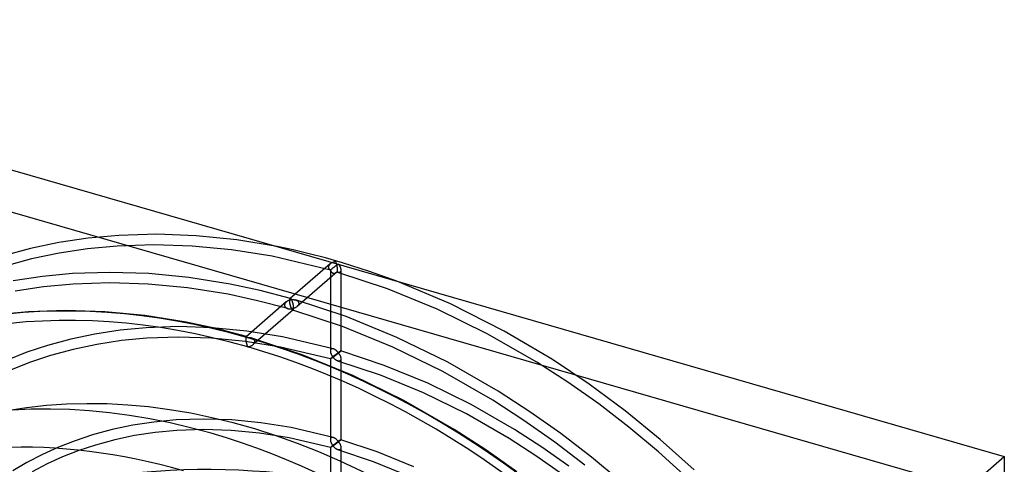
# Model space of a CAD drawing. Header units: millimetres. Extents: x -151 to 144, y -192 to 186.
# Tile 16 of 16: x -43 to 144, y 101 to 186. Entities that reach past the tile are written whole.
import ezdxf

# ---------------------------------------------------------------- set-up
doc = ezdxf.new("R2010")
doc.units = ezdxf.units.MM
doc.layers.add('HIDDEN', color=7, linetype='Continuous')
doc.layers.add('THICK', color=7, linetype='Continuous')

msp = doc.modelspace()

# ---------------------------------------------------------------- linework, layer by layer
at = {"layer": 'HIDDEN'}
for p, q in [((-24.56, 144.7), (-30.38, 144.17)), ((-17.29, 144.91), (-24.56, 144.7)), ((-9.82, 144.64), (-17.29, 144.91)), ((-2.09, 143.85), (-9.82, 144.64)), ((-35.97, 143.33), (-41.36, 142.22)), ((-30.38, 144.17), (-35.97, 143.33)), ((-24.87, 142.67), (-30.51, 142.14)), ((-17.87, 142.91), (-24.87, 142.67)), ((-10.61, 142.68), (-17.87, 142.91)), ((-3.1, 141.96), (-10.61, 142.68)), ((5.63, 142.57), (-2.09, 143.85)), ((-41.36, 142.22), (-46.56, 140.82)), ((-35.94, 141.31), (-41.17, 140.21)), ((-30.51, 142.14), (-35.94, 141.31)), ((4.64, 140.72), (-3.1, 141.96)), ((-41.17, 140.21), (-46.2, 138.84)), ((15.76, 138.08), (4.64, 140.72)), ((15.73, 139.26), (8.1, 132.66)), ((15.46, 138.92), (15.43, 138.85)), ((15.49, 138.98), (15.46, 138.92)), ((15.53, 139.05), (15.49, 138.98)), ((15.58, 139.1), (15.53, 139.05)), ((15.63, 139.16), (15.58, 139.1)), ((15.68, 139.22), (15.63, 139.16)), ((15.74, 139.27), (15.68, 139.22)), ((15.8, 139.32), (15.74, 139.27)), ((15.87, 139.37), (15.8, 139.32)), ((15.94, 139.41), (15.87, 139.37)), ((16.01, 139.46), (15.94, 139.41)), ((16.08, 139.49), (16.01, 139.46)), ((16.16, 139.53), (16.08, 139.49)), ((16.7, 138.85), (16.75, 138.89)), ((16.75, 138.89), (16.81, 138.93)), ((16.81, 138.93), (16.86, 138.98)), ((16.86, 138.98), (16.92, 139.02)), ((16.92, 139.02), (16.97, 139.05)), ((16.94, 139.25), (16.93, 139.31)), ((16.96, 139.19), (16.94, 139.25)), ((16.98, 139.13), (16.96, 139.19)), ((16.97, 139.05), (17.02, 139.09)), ((17, 139.07), (16.98, 139.13)), ((17.01, 139), (17, 139.07)), ((17.03, 138.93), (17.01, 139)), ((17.02, 139.09), (17.07, 139.13)), ((17.04, 138.87), (17.03, 138.93)), ((17.06, 138.8), (17.04, 138.87)), ((17.07, 139.13), (17.12, 139.17)), ((17.12, 139.17), (17.17, 139.2)), ((17.17, 139.2), (17.22, 139.23)), ((17.22, 139.23), (17.26, 139.27)), ((17.26, 139.27), (17.31, 139.21)), ((17.31, 139.21), (17.35, 139.15)), ((17.35, 139.15), (17.39, 139.08)), ((17.39, 139.08), (17.44, 139.02)), ((17.44, 139.02), (17.47, 138.95)), ((17.47, 138.95), (17.51, 138.89)), ((17.51, 138.89), (17.55, 138.82)), ((-33.38, 137.41), (-39.13, 136.86)), ((-26.26, 137.65), (-33.38, 137.41)), ((-18.86, 137.42), (-26.26, 137.65)), ((-11.23, 136.69), (-18.86, 137.42)), ((17.04, 137.75), (9.41, 131.15)), ((15.41, 138.79), (15.4, 138.72)), ((15.4, 138.72), (15.4, 138.65)), ((15.4, 138.65), (15.4, 138.61)), ((15.4, 138.61), (15.4, 138.57)), ((15.4, 138.57), (15.41, 138.53)), ((15.43, 138.85), (15.41, 138.79)), ((15.41, 138.53), (15.42, 138.49)), ((15.42, 138.49), (15.43, 138.46)), ((15.43, 138.46), (15.45, 138.42)), ((15.45, 138.42), (15.47, 138.38)), ((15.47, 138.38), (15.49, 138.35)), ((15.49, 138.35), (15.51, 138.32)), ((15.51, 138.32), (15.54, 138.29)), ((15.54, 138.29), (15.56, 138.26)), ((15.56, 138.26), (15.59, 138.23)), ((15.59, 138.23), (15.62, 138.2)), ((15.62, 138.2), (15.66, 138.18)), ((15.66, 138.18), (15.69, 138.15)), ((15.69, 138.15), (15.72, 138.13)), ((15.72, 138.13), (15.76, 138.11)), ((15.76, 138.11), (15.8, 138.09)), ((15.76, 138.08), (15.76, 138.09)), ((15.76, 138.09), (15.77, 138.09)), ((15.77, 138.08), (15.76, 138.08)), ((15.76, 138.08), (15.76, 138.08)), ((15.76, 138.08), (15.76, 138.08)), ((15.76, 138.08), (15.76, 138.08)), ((15.76, 138.08), (15.76, 138.08)), ((15.76, 138.08), (15.76, 138.08)), ((15.76, 138.08), (15.76, 138.08)), ((15.76, 138.08), (15.76, 122.67)), ((15.77, 138.1), (15.78, 138.11)), ((15.77, 138.09), (15.77, 138.1)), ((15.78, 138.08), (15.77, 138.08)), ((15.77, 138.08), (15.77, 138.08)), ((15.78, 138.11), (15.79, 138.12)), ((15.79, 138.09), (15.78, 138.08)), ((15.78, 138.08), (15.78, 138.08)), ((15.79, 138.12), (15.8, 138.13)), ((15.8, 138.09), (15.79, 138.09)), ((15.8, 138.13), (15.82, 138.14)), ((15.82, 138.14), (15.83, 138.16)), ((15.83, 138.16), (15.85, 138.18)), ((15.85, 138.18), (15.87, 138.19)), ((15.87, 138.19), (15.9, 138.22)), ((15.9, 138.22), (15.94, 138.25)), ((15.94, 138.25), (15.98, 138.28)), ((15.98, 138.28), (16.02, 138.32)), ((16.02, 138.32), (16.07, 138.36)), ((16.07, 138.36), (16.13, 138.41)), ((16.13, 138.41), (16.18, 138.45)), ((16.18, 138.45), (16.24, 138.49)), ((16.24, 138.49), (16.29, 138.54)), ((16.29, 138.54), (16.35, 138.58)), ((16.35, 138.58), (16.41, 138.63)), ((16.41, 138.63), (16.47, 138.67)), ((16.47, 138.67), (16.52, 138.72)), ((16.52, 138.72), (16.58, 138.76)), ((16.58, 138.76), (16.64, 138.81)), ((16.64, 138.81), (16.7, 138.85)), ((17.05, 137.72), (17.02, 137.74)), ((17.02, 137.74), (17.02, 137.74)), ((17.02, 137.74), (17.03, 137.74)), ((17.03, 137.74), (17.03, 137.75)), ((17.03, 137.75), (17.04, 137.75)), ((17.03, 137.74), (17.03, 137.74)), ((17.04, 137.75), (17.05, 137.76)), ((17.04, 137.75), (17.04, 137.75)), ((17.05, 137.76), (17.06, 137.77)), ((17.08, 137.71), (17.05, 137.72)), ((17.07, 138.72), (17.06, 138.8)), ((17.06, 137.77), (17.07, 137.78)), ((17.08, 138.65), (17.07, 138.72)), ((17.07, 137.8), (17.08, 137.82)), ((17.07, 137.78), (17.07, 137.8)), ((17.1, 138.58), (17.08, 138.65)), ((17.08, 137.82), (17.09, 137.84)), ((17.11, 137.7), (17.08, 137.71)), ((17.09, 137.84), (17.1, 137.86)), ((17.11, 138.5), (17.1, 138.58)), ((17.1, 137.88), (17.11, 137.91)), ((17.1, 137.86), (17.1, 137.88)), ((17.11, 138.43), (17.11, 138.5)), ((17.12, 138.36), (17.11, 138.43)), ((17.11, 137.94), (17.12, 137.97)), ((17.11, 137.91), (17.11, 137.94)), ((17.14, 137.68), (17.11, 137.7)), ((17.12, 138.29), (17.12, 138.36)), ((17.13, 138.22), (17.12, 138.29)), ((17.12, 138.04), (17.13, 138.07)), ((17.12, 138), (17.12, 138.04)), ((17.12, 137.97), (17.12, 138)), ((17.13, 138.15), (17.13, 138.22)), ((17.13, 138.11), (17.13, 138.15)), ((17.13, 138.07), (17.13, 138.11)), ((17.17, 137.67), (17.14, 137.68)), ((17.2, 137.66), (17.17, 137.67)), ((17.24, 137.65), (17.2, 137.66)), ((26.62, 134.53), (17.2, 137.66)), ((17.28, 137.65), (17.24, 137.65)), ((17.31, 137.64), (17.28, 137.65)), ((17.35, 137.64), (17.31, 137.64)), ((17.39, 137.63), (17.35, 137.64)), ((17.42, 137.64), (17.39, 137.63)), ((17.45, 137.64), (17.42, 137.64)), ((17.49, 137.65), (17.45, 137.64)), ((17.52, 137.65), (17.49, 137.65)), ((17.55, 137.67), (17.52, 137.65)), ((17.55, 138.82), (17.58, 138.76)), ((17.58, 137.68), (17.55, 137.67)), ((17.58, 138.76), (17.61, 138.69)), ((17.6, 137.7), (17.58, 137.68)), ((17.63, 137.72), (17.6, 137.7)), ((17.61, 138.69), (17.64, 138.62)), ((17.67, 137.76), (17.63, 137.72)), ((17.64, 138.62), (17.67, 138.55)), ((17.67, 138.55), (17.69, 138.49)), ((17.7, 137.81), (17.67, 137.76)), ((17.69, 138.49), (17.71, 138.42)), ((17.73, 137.87), (17.7, 137.81)), ((17.71, 138.42), (17.73, 138.35)), ((17.73, 138.35), (17.74, 138.28)), ((17.75, 137.94), (17.73, 137.87)), ((17.74, 138.28), (17.75, 138.22)), ((17.75, 138.22), (17.76, 138.15)), ((17.76, 138.01), (17.75, 137.94)), ((17.76, 138.15), (17.76, 138.09)), ((17.76, 138.09), (17.76, 138.01)), ((17.76, 138.08), (17.76, 122.67)), ((-39.13, 136.86), (-44.68, 136.02)), ((-33.25, 135.41), (-38.89, 134.88)), ((-26.25, 135.65), (-33.25, 135.41)), ((-18.99, 135.43), (-26.25, 135.65)), ((-11.48, 134.7), (-18.99, 135.43)), ((-3.37, 135.43), (-11.23, 136.69)), ((2.36, 134.2), (-3.37, 135.43)), ((38.62, 131.69), (28.45, 135.98)), ((-38.89, 134.88), (-44.32, 134.05)), ((-3.75, 133.47), (-11.48, 134.7)), ((1.9, 132.25), (-3.75, 133.47)), ((8.18, 132.68), (2.36, 134.2)), ((36.13, 130.63), (26.62, 134.53)), ((7.35, 132.01), (-0.28, 125.4)), ((7.63, 130.75), (1.9, 132.25)), ((7.03, 131.53), (7.02, 131.46)), ((7.02, 131.46), (7.02, 131.39)), ((7.02, 131.39), (7.02, 131.33)), ((7.05, 131.6), (7.03, 131.53)), ((7.08, 131.66), (7.05, 131.6)), ((7.11, 131.73), (7.08, 131.66)), ((7.15, 131.79), (7.11, 131.73)), ((7.2, 131.85), (7.15, 131.79)), ((7.24, 131.9), (7.2, 131.85)), ((7.3, 131.96), (7.24, 131.9)), ((7.35, 132.01), (7.3, 131.96)), ((7.41, 132.06), (7.35, 132.01)), ((7.47, 132.1), (7.41, 132.06)), ((7.54, 132.14), (7.47, 132.1)), ((7.6, 132.18), (7.54, 132.14)), ((7.67, 132.22), (7.6, 132.18)), ((7.74, 132.25), (7.67, 132.22)), ((7.8, 132.28), (7.74, 132.25)), ((7.87, 132.31), (7.8, 132.28)), ((7.95, 132.34), (7.87, 132.31)), ((8.02, 132.36), (7.95, 132.34)), ((8.02, 132.44), (8.03, 132.49)), ((8.02, 132.38), (8.02, 132.44)), ((8.09, 132.38), (8.02, 132.36)), ((8.02, 132.32), (8.02, 132.38)), ((8.02, 132.26), (8.02, 132.32)), ((8.02, 132.19), (8.02, 132.26)), ((8.02, 132.12), (8.02, 132.19)), ((8.02, 132.05), (8.02, 132.12)), ((8.03, 131.97), (8.02, 132.05)), ((8.03, 132.49), (8.04, 132.53)), ((8.04, 131.9), (8.03, 131.97)), ((8.04, 132.53), (8.05, 132.57)), ((8.05, 131.82), (8.04, 131.9)), ((8.05, 132.57), (8.06, 132.6)), ((8.06, 131.75), (8.05, 131.82)), ((8.06, 132.6), (8.08, 132.62)), ((8.08, 131.67), (8.06, 131.75)), ((8.08, 132.62), (8.09, 132.64)), ((8.09, 131.6), (8.08, 131.67)), ((8.09, 132.64), (8.1, 132.66)), ((8.16, 132.4), (8.09, 132.38)), ((8.1, 131.53), (8.09, 131.6)), ((8.1, 132.66), (8.12, 132.67)), ((8.12, 131.46), (8.1, 131.53)), ((8.12, 132.67), (8.13, 132.67)), ((8.14, 131.39), (8.12, 131.46)), ((8.13, 132.67), (8.14, 132.68)), ((8.14, 132.68), (8.15, 132.68)), ((8.15, 131.33), (8.14, 131.39)), ((8.15, 132.68), (8.17, 132.68)), ((8.23, 132.42), (8.16, 132.4)), ((8.17, 132.68), (8.18, 132.67)), ((8.18, 132.67), (8.2, 132.67)), ((8.2, 132.67), (8.22, 132.66)), ((8.22, 132.66), (8.24, 132.64)), ((8.31, 132.43), (8.23, 132.42)), ((8.24, 132.64), (8.26, 132.62)), ((8.26, 132.62), (8.28, 132.6)), ((8.28, 132.6), (8.3, 132.57)), ((8.3, 132.57), (8.32, 132.55)), ((8.38, 132.44), (8.31, 132.43)), ((8.32, 132.55), (8.34, 132.51)), ((8.34, 132.51), (8.36, 132.48)), ((8.36, 132.48), (8.38, 132.44)), ((8.38, 132.44), (8.46, 132.45)), ((8.4, 132.41), (8.38, 132.44)), ((8.42, 132.37), (8.4, 132.41)), ((8.44, 132.33), (8.42, 132.37)), ((8.46, 132.28), (8.44, 132.33)), ((8.46, 132.45), (8.54, 132.46)), ((8.48, 132.24), (8.46, 132.28)), ((8.5, 132.19), (8.48, 132.24)), ((8.51, 132.14), (8.5, 132.19)), ((8.53, 132.09), (8.51, 132.14)), ((8.55, 132.03), (8.53, 132.09)), ((8.54, 132.46), (8.61, 132.46)), ((8.57, 131.97), (8.55, 132.03)), ((8.59, 131.92), (8.57, 131.97)), ((8.6, 131.86), (8.59, 131.92)), ((8.62, 131.79), (8.6, 131.86)), ((8.61, 132.46), (8.69, 132.46)), ((8.64, 131.73), (8.62, 131.79)), ((8.65, 131.66), (8.64, 131.73)), ((8.67, 131.6), (8.65, 131.66)), ((8.68, 131.53), (8.67, 131.6)), ((8.69, 131.46), (8.68, 131.53)), ((8.69, 132.46), (8.77, 132.46)), ((8.7, 131.38), (8.69, 131.46)), ((8.72, 131.31), (8.7, 131.38)), ((8.77, 132.46), (8.84, 132.45)), ((8.84, 132.45), (8.92, 132.44)), ((8.92, 132.44), (8.99, 132.43)), ((8.99, 132.43), (9.06, 132.42)), ((9.06, 132.42), (9.14, 132.4)), ((9.14, 132.4), (9.2, 132.38)), ((18.75, 129.22), (9.14, 132.4)), ((9.2, 132.38), (9.26, 132.36)), ((9.26, 132.36), (9.32, 132.33)), ((9.32, 132.33), (9.38, 132.3)), ((9.38, 132.3), (9.44, 132.27)), ((9.44, 132.27), (9.49, 132.23)), ((9.49, 132.23), (9.54, 132.19)), ((9.54, 132.19), (9.58, 132.15)), ((9.58, 132.15), (9.62, 132.1)), ((9.63, 131.39), (9.58, 131.33)), ((9.62, 132.1), (9.66, 132.05)), ((9.67, 131.46), (9.63, 131.39)), ((9.66, 132.05), (9.69, 132)), ((9.7, 131.54), (9.67, 131.46)), ((9.69, 132), (9.71, 131.94)), ((9.73, 131.61), (9.7, 131.54)), ((9.71, 131.94), (9.73, 131.88)), ((9.73, 131.88), (9.74, 131.82)), ((9.74, 131.68), (9.73, 131.61)), ((9.74, 131.82), (9.75, 131.76)), ((9.75, 131.76), (9.74, 131.68)), ((48.91, 126.46), (38.62, 131.69)), ((-41.77, 130.15), (-47.52, 129.6)), ((-34.64, 130.39), (-41.77, 130.15)), ((-27.25, 130.16), (-34.64, 130.39)), ((-19.61, 129.43), (-27.25, 130.16)), ((8.66, 130.49), (1.03, 123.89)), ((7.02, 131.33), (7.03, 131.26)), ((7.03, 131.26), (7.05, 131.2)), ((7.05, 131.2), (7.08, 131.14)), ((7.08, 131.14), (7.12, 131.08)), ((7.12, 131.08), (7.16, 131.03)), ((7.16, 131.03), (7.2, 130.98)), ((7.2, 130.98), (7.25, 130.93)), ((7.25, 130.93), (7.31, 130.89)), ((7.31, 130.89), (7.37, 130.86)), ((7.37, 130.86), (7.43, 130.83)), ((7.43, 130.83), (7.5, 130.8)), ((7.5, 130.8), (7.56, 130.77)), ((7.56, 130.77), (7.63, 130.75)), ((7.63, 130.75), (7.71, 130.73)), ((7.71, 130.73), (7.79, 130.72)), ((7.79, 130.72), (7.87, 130.7)), ((7.87, 130.7), (7.96, 130.7)), ((7.96, 130.7), (8.04, 130.69)), ((8.04, 130.69), (8.13, 130.69)), ((8.13, 130.69), (8.21, 130.69)), ((8.17, 131.26), (8.15, 131.33)), ((8.19, 131.2), (8.17, 131.26)), ((8.21, 131.14), (8.19, 131.2)), ((8.23, 131.08), (8.21, 131.14)), ((8.21, 130.69), (8.3, 130.7)), ((8.24, 131.03), (8.23, 131.08)), ((8.26, 130.98), (8.24, 131.03)), ((8.28, 130.93), (8.26, 130.98)), ((8.3, 130.88), (8.28, 130.93)), ((8.32, 130.83), (8.3, 130.88)), ((8.3, 130.7), (8.38, 130.71)), ((8.34, 130.79), (8.32, 130.83)), ((8.36, 130.75), (8.34, 130.79)), ((8.38, 130.71), (8.36, 130.75)), ((8.46, 130.72), (8.38, 130.71)), ((8.38, 130.71), (8.4, 130.67)), ((8.4, 130.67), (8.43, 130.63)), ((8.43, 130.63), (8.45, 130.6)), ((8.45, 130.6), (8.47, 130.57)), ((8.54, 130.74), (8.46, 130.72)), ((8.47, 130.57), (8.49, 130.54)), ((8.49, 130.54), (8.52, 130.52)), ((8.52, 130.52), (8.54, 130.5)), ((8.62, 130.75), (8.54, 130.74)), ((8.54, 130.5), (8.56, 130.49)), ((8.56, 130.49), (8.58, 130.48)), ((8.58, 130.48), (8.59, 130.47)), ((18.06, 127.34), (8.58, 130.48)), ((8.59, 130.47), (8.61, 130.47)), ((8.61, 130.47), (8.62, 130.47)), ((8.69, 130.78), (8.62, 130.75)), ((8.62, 130.47), (8.63, 130.48)), ((8.63, 130.48), (8.64, 130.48)), ((8.64, 130.48), (8.66, 130.49)), ((8.66, 130.49), (8.67, 130.51)), ((8.67, 130.51), (8.69, 130.53)), ((8.77, 130.8), (8.69, 130.78)), ((8.69, 130.53), (8.7, 130.56)), ((8.7, 130.56), (8.72, 130.6)), ((8.72, 131.24), (8.72, 131.31)), ((8.73, 131.17), (8.72, 131.24)), ((8.72, 130.6), (8.73, 130.65)), ((8.74, 131.1), (8.73, 131.17)), ((8.73, 130.65), (8.74, 130.7)), ((8.74, 131.03), (8.74, 131.1)), ((8.75, 130.96), (8.74, 131.03)), ((8.74, 130.76), (8.75, 130.82)), ((8.74, 130.7), (8.74, 130.76)), ((8.75, 130.89), (8.75, 130.96)), ((8.75, 130.82), (8.75, 130.89)), ((8.85, 130.83), (8.77, 130.8)), ((8.92, 130.85), (8.85, 130.83)), ((9, 130.89), (8.92, 130.85)), ((9.07, 130.92), (9, 130.89)), ((9.14, 130.96), (9.07, 130.92)), ((9.21, 131), (9.14, 130.96)), ((9.28, 131.05), (9.21, 131)), ((9.35, 131.09), (9.28, 131.05)), ((9.41, 131.14), (9.35, 131.09)), ((9.47, 131.2), (9.41, 131.14)), ((9.53, 131.26), (9.47, 131.2)), ((9.58, 131.33), (9.53, 131.26)), ((45.64, 125.97), (36.13, 130.63)), ((-11.75, 128.17), (-19.61, 129.43)), ((-6.02, 126.94), (-11.75, 128.17)), ((28.44, 125.25), (18.75, 129.22)), ((-29.1, 125.89), (-33.73, 124.92)), ((-24.3, 126.62), (-29.1, 125.89)), ((-19.33, 127.1), (-24.3, 126.62)), ((-13.16, 127.31), (-19.33, 127.1)), ((-6.77, 127.11), (-13.16, 127.31)), ((-0.16, 126.47), (-6.77, 127.11)), ((-0.2, 125.42), (-6.02, 126.94)), ((6.64, 125.38), (-0.16, 126.47)), ((27.63, 123.43), (18.06, 127.34)), ((55.08, 120.55), (45.64, 125.97)), ((58.06, 121.04), (48.91, 126.46)), ((-33.73, 124.92), (-38.17, 123.71)), ((-28.75, 123.92), (-33.26, 122.97)), ((-24.06, 124.64), (-28.75, 123.92)), ((-19.2, 125.1), (-24.06, 124.64)), ((-13.16, 125.31), (-19.2, 125.1)), ((-6.89, 125.11), (-13.16, 125.31)), ((-0.41, 124.49), (-6.89, 125.11)), ((6.26, 123.42), (-0.41, 124.49)), ((-0.36, 125.12), (-0.37, 125.07)), ((-0.37, 125.07), (-0.37, 125)), ((-0.37, 125), (-0.36, 124.93)), ((-0.35, 125.23), (-0.36, 125.18)), ((-0.36, 125.18), (-0.36, 125.12)), ((-0.36, 124.93), (-0.36, 124.86)), ((-0.36, 124.86), (-0.36, 124.79)), ((-0.36, 124.79), (-0.35, 124.72)), ((-0.34, 125.27), (-0.35, 125.23)), ((-0.35, 124.72), (-0.34, 124.64)), ((-0.33, 125.31), (-0.34, 125.27)), ((-0.34, 124.64), (-0.33, 124.57)), ((-0.32, 125.34), (-0.33, 125.31)), ((-0.33, 124.57), (-0.32, 124.49)), ((-0.31, 125.37), (-0.32, 125.34)), ((-0.32, 124.49), (-0.31, 124.42)), ((-0.29, 125.39), (-0.31, 125.37)), ((-0.31, 124.42), (-0.29, 124.34)), ((-0.28, 125.4), (-0.29, 125.39)), ((-0.29, 124.34), (-0.28, 124.27)), ((-0.26, 125.41), (-0.28, 125.4)), ((-0.28, 124.27), (-0.26, 124.2)), ((-0.25, 125.42), (-0.26, 125.41)), ((-0.26, 124.2), (-0.24, 124.14)), ((-0.24, 125.42), (-0.25, 125.42)), ((-0.23, 125.42), (-0.24, 125.42)), ((-0.24, 124.14), (-0.23, 124.07)), ((-0.22, 125.42), (-0.23, 125.42)), ((-0.23, 124.07), (-0.21, 124.01)), ((-0.2, 125.42), (-0.22, 125.42)), ((-0.21, 124.01), (-0.19, 123.94)), ((-0.18, 125.41), (-0.2, 125.42)), ((-0.19, 123.94), (-0.17, 123.88)), ((-0.16, 125.4), (-0.18, 125.41)), ((-0.17, 123.88), (-0.16, 123.83)), ((-0.14, 125.38), (-0.16, 125.4)), ((-0.12, 125.36), (-0.14, 125.38)), ((-0.1, 125.34), (-0.12, 125.36)), ((-0.08, 125.32), (-0.1, 125.34)), ((-0.06, 125.29), (-0.08, 125.32)), ((-0.04, 125.26), (-0.06, 125.29)), ((-0.02, 125.22), (-0.04, 125.26)), ((0, 125.18), (-0.02, 125.22)), ((0.08, 125.19), (0, 125.18)), ((0.16, 125.2), (0.08, 125.19)), ((0.23, 125.2), (0.16, 125.2)), ((0.31, 125.2), (0.23, 125.2)), ((0.39, 125.2), (0.31, 125.2)), ((0.46, 125.19), (0.39, 125.2)), ((0.54, 125.19), (0.46, 125.19)), ((0.61, 125.17), (0.54, 125.19)), ((0.68, 125.16), (0.61, 125.17)), ((0.75, 125.14), (0.68, 125.16)), ((0.82, 125.12), (0.75, 125.14)), ((10.37, 121.96), (0.76, 125.14)), ((0.88, 125.1), (0.82, 125.12)), ((0.94, 125.07), (0.88, 125.1)), ((1, 125.04), (0.94, 125.07)), ((0.97, 123.84), (1.03, 123.89)), ((1.05, 125.01), (1, 125.04)), ((1.03, 123.89), (1.09, 123.94)), ((1.11, 124.97), (1.05, 125.01)), ((1.09, 123.94), (1.15, 124)), ((1.16, 124.93), (1.11, 124.97)), ((1.15, 124), (1.2, 124.07)), ((1.2, 124.89), (1.16, 124.93)), ((1.24, 124.84), (1.2, 124.89)), ((1.2, 124.07), (1.25, 124.14)), ((1.28, 124.79), (1.24, 124.84)), ((1.25, 124.14), (1.29, 124.21)), ((1.31, 124.74), (1.28, 124.79)), ((1.29, 124.21), (1.32, 124.28)), ((1.33, 124.68), (1.31, 124.74)), ((1.32, 124.28), (1.35, 124.35)), ((1.35, 124.62), (1.33, 124.68)), ((1.36, 124.56), (1.35, 124.62)), ((1.35, 124.35), (1.36, 124.43)), ((1.37, 124.5), (1.36, 124.56)), ((1.36, 124.43), (1.37, 124.5)), ((16.32, 123.09), (6.64, 125.38)), ((38.14, 120.51), (28.44, 125.25)), ((-42.09, 122.42), (-45.86, 120.94)), ((-38.17, 123.71), (-42.09, 122.42)), ((-33.26, 122.97), (-37.59, 121.8)), ((-0.16, 123.83), (-0.14, 123.77)), ((-0.14, 123.77), (-0.12, 123.72)), ((-0.12, 123.72), (-0.1, 123.67)), ((-0.1, 123.67), (-0.08, 123.62)), ((-0.08, 123.62), (-0.06, 123.57)), ((-0.06, 123.57), (-0.04, 123.53)), ((-0.04, 123.53), (-0.02, 123.49)), ((-0.02, 123.49), (0, 123.45)), ((0, 123.45), (0.08, 123.46)), ((0.08, 123.46), (0.16, 123.48)), ((0.16, 123.48), (0.24, 123.5)), ((0.24, 123.5), (0.31, 123.52)), ((0.31, 123.52), (0.39, 123.54)), ((0.39, 123.54), (0.47, 123.57)), ((0.47, 123.57), (0.54, 123.6)), ((0.54, 123.6), (0.62, 123.63)), ((0.62, 123.63), (0.69, 123.66)), ((0.69, 123.66), (0.76, 123.7)), ((0.76, 123.7), (0.83, 123.74)), ((0.83, 123.74), (0.9, 123.79)), ((0.9, 123.79), (0.97, 123.84)), ((15.76, 121.17), (6.26, 123.42)), ((15.77, 122.79), (15.76, 122.73)), ((15.76, 122.73), (15.76, 122.67)), ((15.76, 122.67), (15.76, 122.6)), ((15.76, 122.6), (15.77, 122.54)), ((15.79, 122.85), (15.77, 122.79)), ((15.77, 122.54), (15.78, 122.47)), ((15.78, 122.47), (15.8, 122.4)), ((15.8, 122.9), (15.79, 122.85)), ((15.83, 122.95), (15.8, 122.9)), ((15.8, 122.4), (15.81, 122.34)), ((15.81, 122.34), (15.83, 122.27)), ((15.86, 123), (15.83, 122.95)), ((15.83, 122.27), (15.86, 122.2)), ((15.9, 123.03), (15.86, 123)), ((15.86, 122.2), (15.88, 122.13)), ((15.88, 122.13), (15.91, 122.07)), ((15.94, 123.06), (15.9, 123.03)), ((15.91, 122.07), (15.94, 122)), ((15.98, 123.09), (15.94, 123.06)), ((15.94, 122), (15.98, 121.93)), ((16.03, 123.1), (15.98, 123.09)), ((16.09, 123.11), (16.03, 123.1)), ((16.14, 123.12), (16.09, 123.11)), ((16.2, 123.11), (16.14, 123.12)), ((16.26, 123.1), (16.2, 123.11)), ((16.32, 123.09), (16.26, 123.1)), ((16.38, 123.07), (16.32, 123.09)), ((16.44, 123.05), (16.38, 123.07)), ((16.5, 123.02), (16.44, 123.05)), ((16.56, 122.99), (16.5, 123.02)), ((16.62, 122.95), (16.56, 122.99)), ((16.68, 122.92), (16.62, 122.95)), ((16.73, 122.87), (16.68, 122.92)), ((16.79, 122.83), (16.73, 122.87)), ((16.73, 121.96), (16.79, 122.01)), ((16.85, 122.79), (16.79, 122.83)), ((16.79, 122.01), (16.84, 122.05)), ((16.84, 122.05), (16.9, 122.09)), ((16.9, 122.74), (16.85, 122.79)), ((16.86, 121.93), (16.92, 121.97)), ((16.96, 122.69), (16.9, 122.74)), ((16.9, 122.09), (16.96, 122.13)), ((16.92, 121.97), (16.97, 122.01)), ((17.01, 122.64), (16.96, 122.69)), ((16.96, 122.13), (17.01, 122.17)), ((16.97, 122.01), (17.03, 122.05)), ((17.06, 122.58), (17.01, 122.64)), ((17.01, 122.17), (17.06, 122.21)), ((17.03, 122.05), (17.08, 122.1)), ((17.12, 122.53), (17.06, 122.58)), ((17.06, 122.21), (17.12, 122.25)), ((17.08, 122.1), (17.14, 122.14)), ((17.17, 122.47), (17.12, 122.53)), ((17.12, 122.25), (17.17, 122.28)), ((17.14, 122.14), (17.2, 122.18)), ((17.22, 122.41), (17.17, 122.47)), ((17.17, 122.28), (17.21, 122.32)), ((17.2, 122.18), (17.25, 122.23)), ((17.21, 122.32), (17.26, 122.35)), ((17.26, 122.35), (17.22, 122.41)), ((17.25, 122.23), (17.3, 122.27)), ((17.31, 122.39), (17.26, 122.35)), ((17.26, 122.35), (17.31, 122.29)), ((17.3, 122.27), (17.36, 122.31)), ((17.35, 122.42), (17.31, 122.39)), ((17.31, 122.29), (17.36, 122.22)), ((17.39, 122.45), (17.35, 122.42)), ((17.36, 122.31), (17.41, 122.35)), ((17.36, 122.22), (17.4, 122.16)), ((17.44, 122.48), (17.39, 122.45)), ((17.4, 122.16), (17.45, 122.09)), ((17.41, 122.35), (17.46, 122.39)), ((17.48, 122.5), (17.44, 122.48)), ((17.45, 122.09), (17.49, 122.02)), ((17.46, 122.39), (17.51, 122.43)), ((17.51, 122.53), (17.48, 122.5)), ((17.49, 122.02), (17.53, 121.95)), ((17.55, 122.55), (17.51, 122.53)), ((17.51, 122.43), (17.55, 122.47)), ((17.58, 122.57), (17.55, 122.55)), ((17.55, 122.47), (17.59, 122.5)), ((17.61, 122.59), (17.58, 122.57)), ((17.59, 122.5), (17.63, 122.53)), ((17.64, 122.61), (17.61, 122.59)), ((17.63, 122.53), (17.67, 122.57)), ((17.67, 122.63), (17.64, 122.61)), ((17.69, 122.64), (17.67, 122.63)), ((17.67, 122.57), (17.7, 122.59)), ((17.71, 122.65), (17.69, 122.64)), ((17.7, 122.59), (17.72, 122.62)), ((17.73, 122.66), (17.71, 122.65)), ((17.72, 122.62), (17.74, 122.64)), ((17.74, 122.67), (17.73, 122.66)), ((17.75, 122.67), (17.74, 122.67)), ((17.74, 122.64), (17.75, 122.65)), ((17.76, 122.67), (17.75, 122.67)), ((17.75, 122.65), (17.76, 122.66)), ((17.76, 122.66), (17.76, 122.67)), ((17.76, 122.67), (17.76, 122.67)), ((17.76, 122.67), (17.76, 122.67)), ((17.76, 122.67), (17.76, 122.67)), ((17.76, 122.67), (17.76, 122.67)), ((17.76, 122.67), (17.76, 122.67)), ((17.76, 122.67), (17.76, 122.67)), ((26, 119.93), (17.76, 122.67)), ((37.2, 118.74), (27.63, 123.43)), ((-41.41, 120.53), (-45.08, 119.1)), ((-37.59, 121.8), (-41.41, 120.53)), ((20.06, 117.99), (10.37, 121.96)), ((15.76, 121.17), (15.77, 121.18)), ((15.77, 121.17), (15.76, 121.17)), ((15.76, 121.17), (15.76, 121.17)), ((15.76, 121.17), (15.76, 121.17)), ((15.76, 121.17), (15.76, 121.17)), ((15.76, 121.17), (15.76, 121.17)), ((15.76, 121.17), (15.76, 121.17)), ((15.76, 121.17), (15.76, 121.17)), ((15.76, 121.17), (15.76, 121.17)), ((15.76, 121.17), (15.76, 105.75)), ((15.77, 121.18), (15.79, 121.2)), ((15.78, 121.17), (15.77, 121.17)), ((15.79, 121.18), (15.78, 121.17)), ((15.79, 121.2), (15.8, 121.22)), ((15.81, 121.18), (15.79, 121.18)), ((15.8, 121.22), (15.83, 121.24)), ((15.83, 121.2), (15.81, 121.18)), ((15.83, 121.24), (15.86, 121.27)), ((15.85, 121.21), (15.83, 121.2)), ((15.88, 121.23), (15.85, 121.21)), ((15.86, 121.27), (15.9, 121.3)), ((15.91, 121.24), (15.88, 121.23)), ((15.9, 121.3), (15.94, 121.34)), ((15.94, 121.26), (15.91, 121.24)), ((15.94, 121.34), (15.98, 121.37)), ((15.97, 121.28), (15.94, 121.26)), ((16, 121.31), (15.97, 121.28)), ((15.98, 121.93), (16.01, 121.87)), ((15.98, 121.37), (16.03, 121.41)), ((16.04, 121.33), (16, 121.31)), ((16.01, 121.87), (16.05, 121.8)), ((16.03, 121.41), (16.08, 121.46)), ((16.08, 121.36), (16.04, 121.33)), ((16.05, 121.8), (16.09, 121.74)), ((16.08, 121.46), (16.14, 121.5)), ((16.12, 121.39), (16.08, 121.36)), ((16.09, 121.74), (16.13, 121.67)), ((16.17, 121.42), (16.12, 121.39)), ((16.13, 121.67), (16.17, 121.61)), ((16.14, 121.5), (16.19, 121.55)), ((16.17, 121.61), (16.22, 121.55)), ((16.21, 121.45), (16.17, 121.42)), ((16.19, 121.55), (16.25, 121.59)), ((16.26, 121.49), (16.21, 121.45)), ((16.22, 121.55), (16.26, 121.49)), ((16.25, 121.59), (16.31, 121.64)), ((16.26, 121.49), (16.31, 121.52)), ((16.31, 121.43), (16.26, 121.49)), ((16.31, 121.64), (16.37, 121.69)), ((16.31, 121.52), (16.35, 121.55)), ((16.36, 121.37), (16.31, 121.43)), ((16.35, 121.55), (16.4, 121.59)), ((16.41, 121.31), (16.36, 121.37)), ((16.37, 121.69), (16.43, 121.73)), ((16.4, 121.59), (16.45, 121.62)), ((16.47, 121.25), (16.41, 121.31)), ((16.43, 121.73), (16.49, 121.78)), ((16.45, 121.62), (16.49, 121.66)), ((16.52, 121.2), (16.47, 121.25)), ((16.49, 121.78), (16.55, 121.83)), ((16.49, 121.66), (16.54, 121.69)), ((16.58, 121.14), (16.52, 121.2)), ((16.54, 121.69), (16.6, 121.73)), ((16.55, 121.83), (16.61, 121.87)), ((16.63, 121.09), (16.58, 121.14)), ((16.6, 121.73), (16.65, 121.77)), ((16.61, 121.87), (16.67, 121.92)), ((16.69, 121.05), (16.63, 121.09)), ((16.65, 121.77), (16.7, 121.81)), ((16.67, 121.92), (16.73, 121.96)), ((16.74, 121), (16.69, 121.05)), ((16.7, 121.81), (16.75, 121.85)), ((16.8, 120.96), (16.74, 121)), ((16.75, 121.85), (16.81, 121.89)), ((16.86, 120.92), (16.8, 120.96)), ((16.81, 121.89), (16.86, 121.93)), ((16.91, 120.88), (16.86, 120.92)), ((16.97, 120.85), (16.91, 120.88)), ((17.03, 120.82), (16.97, 120.85)), ((17.09, 120.79), (17.03, 120.82)), ((17.15, 120.77), (17.09, 120.79)), ((17.2, 120.75), (17.15, 120.77)), ((17.26, 120.74), (17.2, 120.75)), ((25.31, 118.05), (17.2, 120.75)), ((17.32, 120.73), (17.26, 120.74)), ((17.38, 120.72), (17.32, 120.73)), ((17.44, 120.72), (17.38, 120.72)), ((17.49, 120.73), (17.44, 120.72)), ((17.54, 120.75), (17.49, 120.73)), ((17.53, 121.95), (17.56, 121.88)), ((17.59, 120.77), (17.54, 120.75)), ((17.56, 121.88), (17.6, 121.81)), ((17.63, 120.8), (17.59, 120.77)), ((17.6, 121.81), (17.63, 121.74)), ((17.63, 121.74), (17.66, 121.67)), ((17.67, 120.85), (17.63, 120.8)), ((17.66, 121.67), (17.68, 121.6)), ((17.7, 120.9), (17.67, 120.85)), ((17.68, 121.6), (17.71, 121.52)), ((17.73, 120.96), (17.7, 120.9)), ((17.71, 121.52), (17.72, 121.45)), ((17.72, 121.45), (17.74, 121.38)), ((17.75, 121.03), (17.73, 120.96)), ((17.74, 121.38), (17.75, 121.31)), ((17.75, 121.31), (17.76, 121.24)), ((17.76, 121.1), (17.75, 121.03)), ((17.76, 121.24), (17.76, 121.17)), ((17.76, 121.17), (17.76, 121.1)), ((17.76, 121.17), (17.76, 105.75)), ((47.75, 114.99), (38.14, 120.51)), ((61.03, 116.7), (55.08, 120.55)), ((65.05, 116.36), (58.06, 121.04)), ((34.3, 116.51), (26, 119.93)), ((46.7, 113.29), (37.2, 118.74)), ((29.76, 113.25), (20.06, 117.99)), ((33.49, 114.69), (25.31, 118.05)), ((42.61, 112.44), (34.3, 116.51)), ((66.89, 112.57), (61.03, 116.7)), ((71.92, 111.28), (65.05, 116.36)), ((41.67, 110.67), (33.49, 114.69)), ((53.77, 111.1), (47.75, 114.99)), ((39.37, 107.73), (29.76, 113.25)), ((52.65, 109.44), (46.7, 113.29)), ((50.85, 107.71), (42.61, 112.44)), ((59.7, 106.92), (53.77, 111.1)), ((72.65, 108.16), (66.89, 112.57)), ((78.61, 105.83), (71.92, 111.28)), ((-17.86, 109.13), (-21.91, 108.51)), ((-13.66, 109.53), (-17.86, 109.13)), ((-8.45, 109.7), (-13.66, 109.53)), ((-3.05, 109.53), (-8.45, 109.7)), ((2.53, 109), (-3.05, 109.53)), ((8.26, 108.08), (2.53, 109)), ((49.8, 106.01), (41.67, 110.67)), ((58.51, 105.31), (52.65, 109.44)), ((-25.81, 107.69), (-29.57, 106.67)), ((-21.91, 108.51), (-25.81, 107.69)), ((-17.61, 107.14), (-21.55, 106.54)), ((-13.52, 107.53), (-17.61, 107.14)), ((-8.45, 107.7), (-13.52, 107.53)), ((-3.18, 107.54), (-8.45, 107.7)), ((2.27, 107.02), (-3.18, 107.54)), ((7.88, 106.12), (2.27, 107.02)), ((16.32, 106.17), (8.26, 108.08)), ((45.39, 103.84), (39.37, 107.73)), ((56.05, 104.34), (50.85, 107.71)), ((78.27, 103.48), (72.65, 108.16)), ((-32.87, 105.57), (-36.06, 104.33)), ((-29.57, 106.67), (-32.87, 105.57)), ((-25.34, 105.74), (-28.99, 104.75)), ((-21.55, 106.54), (-25.34, 105.74)), ((15.76, 104.25), (7.88, 106.12)), ((15.77, 105.88), (15.76, 105.82)), ((15.76, 105.82), (15.76, 105.75)), ((15.76, 105.75), (15.76, 105.69)), ((15.76, 105.69), (15.77, 105.62)), ((15.79, 105.94), (15.77, 105.88)), ((15.77, 105.62), (15.78, 105.56)), ((15.78, 105.56), (15.8, 105.49)), ((15.8, 105.99), (15.79, 105.94)), ((15.83, 106.04), (15.8, 105.99)), ((15.8, 105.49), (15.81, 105.42)), ((15.81, 105.42), (15.83, 105.35)), ((15.86, 106.08), (15.83, 106.04)), ((15.83, 105.35), (15.86, 105.29)), ((15.9, 106.12), (15.86, 106.08)), ((15.86, 105.29), (15.88, 105.22)), ((15.88, 105.22), (15.91, 105.15)), ((15.94, 106.15), (15.9, 106.12)), ((15.91, 105.15), (15.94, 105.09)), ((15.98, 106.17), (15.94, 106.15)), ((15.94, 105.09), (15.98, 105.02)), ((16.03, 106.19), (15.98, 106.17)), ((16.08, 106.2), (16.03, 106.19)), ((16.14, 106.2), (16.08, 106.2)), ((16.2, 106.2), (16.14, 106.2)), ((16.26, 106.19), (16.2, 106.2)), ((16.32, 106.17), (16.26, 106.19)), ((16.38, 106.16), (16.32, 106.17)), ((16.44, 106.13), (16.38, 106.16)), ((16.5, 106.1), (16.44, 106.13)), ((16.56, 106.07), (16.5, 106.1)), ((16.62, 106.04), (16.56, 106.07)), ((16.67, 106), (16.62, 106.04)), ((16.73, 105.96), (16.67, 106)), ((16.79, 105.92), (16.73, 105.96)), ((16.73, 105.05), (16.79, 105.09)), ((16.85, 105.87), (16.79, 105.92)), ((16.79, 105.09), (16.84, 105.14)), ((16.84, 105.14), (16.9, 105.18)), ((16.9, 105.83), (16.85, 105.87)), ((16.96, 105.78), (16.9, 105.83)), ((16.9, 105.18), (16.96, 105.22)), ((16.92, 105.06), (16.97, 105.1)), ((17.01, 105.72), (16.96, 105.78)), ((16.96, 105.22), (17.01, 105.26)), ((16.97, 105.1), (17.03, 105.14)), ((17.06, 105.67), (17.01, 105.72)), ((17.01, 105.26), (17.06, 105.3)), ((17.03, 105.14), (17.08, 105.18)), ((17.12, 105.61), (17.06, 105.67)), ((17.06, 105.3), (17.12, 105.33)), ((17.08, 105.18), (17.14, 105.23)), ((17.17, 105.56), (17.12, 105.61)), ((17.12, 105.33), (17.17, 105.37)), ((17.14, 105.23), (17.2, 105.27)), ((17.22, 105.5), (17.17, 105.56)), ((17.17, 105.37), (17.21, 105.41)), ((17.2, 105.27), (17.25, 105.31)), ((17.21, 105.41), (17.26, 105.44)), ((17.26, 105.44), (17.22, 105.5)), ((17.25, 105.31), (17.3, 105.35)), ((17.31, 105.47), (17.26, 105.44)), ((17.26, 105.44), (17.31, 105.38)), ((17.3, 105.35), (17.36, 105.4)), ((17.35, 105.5), (17.31, 105.47)), ((17.31, 105.38), (17.36, 105.31)), ((17.39, 105.53), (17.35, 105.5)), ((17.36, 105.4), (17.41, 105.44)), ((17.36, 105.31), (17.4, 105.24)), ((17.44, 105.56), (17.39, 105.53)), ((17.4, 105.24), (17.45, 105.18)), ((17.41, 105.44), (17.46, 105.48)), ((17.48, 105.59), (17.44, 105.56)), ((17.45, 105.18), (17.49, 105.11)), ((17.46, 105.48), (17.51, 105.52)), ((17.51, 105.61), (17.48, 105.59)), ((17.49, 105.11), (17.53, 105.04)), ((17.55, 105.64), (17.51, 105.61)), ((17.51, 105.52), (17.55, 105.55)), ((17.58, 105.66), (17.55, 105.64)), ((17.55, 105.55), (17.59, 105.59)), ((17.61, 105.68), (17.58, 105.66)), ((17.59, 105.59), (17.63, 105.62)), ((17.64, 105.7), (17.61, 105.68)), ((17.63, 105.62), (17.67, 105.65)), ((17.67, 105.71), (17.64, 105.7)), ((17.69, 105.73), (17.67, 105.71)), ((17.67, 105.65), (17.7, 105.68)), ((17.71, 105.74), (17.69, 105.73)), ((17.7, 105.68), (17.72, 105.7)), ((17.73, 105.75), (17.71, 105.74)), ((17.72, 105.7), (17.74, 105.72)), ((17.74, 105.75), (17.73, 105.75)), ((17.75, 105.76), (17.74, 105.75)), ((17.74, 105.72), (17.75, 105.74)), ((17.76, 105.76), (17.75, 105.76)), ((17.75, 105.74), (17.76, 105.75)), ((17.76, 105.75), (17.76, 105.76)), ((17.76, 105.76), (17.76, 105.76)), ((17.76, 105.76), (17.76, 105.76)), ((17.76, 105.76), (17.76, 105.76)), ((17.76, 105.76), (17.76, 105.76)), ((17.76, 105.76), (17.76, 105.76)), ((24.68, 103.44), (17.76, 105.76)), ((17.76, 105.75), (17.76, 105.75)), ((54.93, 102.69), (49.8, 106.01)), ((64.26, 100.9), (58.51, 105.31)), ((65.51, 102.46), (59.7, 106.92)), ((85.09, 100.02), (78.61, 105.83)), ((-36.06, 104.33), (-39.12, 102.94)), ((-32.19, 103.69), (-35.28, 102.49)), ((-28.99, 104.75), (-32.19, 103.69)), ((15.76, 104.26), (15.77, 104.27)), ((15.76, 104.25), (15.76, 104.26)), ((15.77, 104.25), (15.76, 104.25)), ((15.76, 104.25), (15.76, 104.25)), ((15.76, 104.25), (15.76, 104.25)), ((15.76, 104.25), (15.76, 104.25)), ((15.76, 104.25), (15.76, 104.25)), ((15.76, 104.25), (15.76, 104.25)), ((15.76, 104.25), (15.76, 104.25)), ((15.76, 104.25), (15.76, 88.84)), ((15.77, 104.27), (15.79, 104.29)), ((15.78, 104.26), (15.77, 104.25)), ((15.79, 104.26), (15.78, 104.26)), ((15.79, 104.29), (15.8, 104.3)), ((15.81, 104.27), (15.79, 104.26)), ((15.8, 104.3), (15.83, 104.33)), ((15.83, 104.28), (15.81, 104.27)), ((15.83, 104.33), (15.86, 104.36)), ((15.85, 104.3), (15.83, 104.28)), ((15.88, 104.31), (15.85, 104.3)), ((15.86, 104.36), (15.9, 104.39)), ((15.9, 104.33), (15.88, 104.31)), ((15.9, 104.39), (15.94, 104.42)), ((15.93, 104.35), (15.9, 104.33)), ((15.97, 104.37), (15.93, 104.35)), ((15.94, 104.42), (15.98, 104.46)), ((16, 104.39), (15.97, 104.37)), ((15.98, 105.02), (16.01, 104.95)), ((15.98, 104.46), (16.03, 104.5)), ((16.04, 104.42), (16, 104.39)), ((16.01, 104.95), (16.05, 104.89)), ((16.03, 104.5), (16.08, 104.54)), ((16.08, 104.45), (16.04, 104.42)), ((16.05, 104.89), (16.09, 104.82)), ((16.08, 104.54), (16.14, 104.59)), ((16.12, 104.48), (16.08, 104.45)), ((16.09, 104.82), (16.13, 104.76)), ((16.17, 104.51), (16.12, 104.48)), ((16.13, 104.76), (16.17, 104.7)), ((16.14, 104.59), (16.19, 104.63)), ((16.17, 104.7), (16.22, 104.63)), ((16.21, 104.54), (16.17, 104.51)), ((16.19, 104.63), (16.25, 104.68)), ((16.26, 104.57), (16.21, 104.54)), ((16.22, 104.63), (16.26, 104.57)), ((16.25, 104.68), (16.31, 104.73)), ((16.26, 104.57), (16.31, 104.61)), ((16.31, 104.51), (16.26, 104.57)), ((16.31, 104.73), (16.37, 104.77)), ((16.31, 104.61), (16.35, 104.64)), ((16.36, 104.45), (16.31, 104.51)), ((16.35, 104.64), (16.4, 104.67)), ((16.42, 104.39), (16.36, 104.45)), ((16.37, 104.77), (16.43, 104.82)), ((16.4, 104.67), (16.45, 104.71)), ((16.47, 104.34), (16.42, 104.39)), ((16.43, 104.82), (16.49, 104.87)), ((16.45, 104.71), (16.49, 104.74)), ((16.52, 104.28), (16.47, 104.34)), ((16.49, 104.87), (16.55, 104.91)), ((16.49, 104.74), (16.54, 104.78)), ((16.58, 104.23), (16.52, 104.28)), ((16.54, 104.78), (16.6, 104.82)), ((16.55, 104.91), (16.61, 104.96)), ((16.63, 104.18), (16.58, 104.23)), ((16.6, 104.82), (16.65, 104.85)), ((16.61, 104.96), (16.67, 105)), ((16.69, 104.13), (16.63, 104.18)), ((16.65, 104.85), (16.7, 104.89)), ((16.67, 105), (16.73, 105.05)), ((16.74, 104.09), (16.69, 104.13)), ((16.7, 104.89), (16.75, 104.93)), ((16.8, 104.05), (16.74, 104.09)), ((16.75, 104.93), (16.81, 104.97)), ((16.86, 104.01), (16.8, 104.05)), ((16.81, 104.97), (16.86, 105.01)), ((16.86, 105.01), (16.92, 105.06)), ((16.91, 103.97), (16.86, 104.01)), ((16.97, 103.94), (16.91, 103.97)), ((17.03, 103.91), (16.97, 103.94)), ((17.09, 103.88), (17.03, 103.91)), ((17.15, 103.86), (17.09, 103.88)), ((17.2, 103.84), (17.15, 103.86)), ((17.26, 103.82), (17.2, 103.84)), ((24, 101.56), (17.2, 103.84)), ((17.32, 103.81), (17.26, 103.82)), ((17.38, 103.81), (17.32, 103.81)), ((17.44, 103.81), (17.38, 103.81)), ((17.49, 103.82), (17.44, 103.81)), ((17.54, 103.83), (17.49, 103.82)), ((17.53, 105.04), (17.56, 104.97)), ((17.59, 103.86), (17.54, 103.83)), ((17.56, 104.97), (17.6, 104.9)), ((17.63, 103.89), (17.59, 103.86)), ((17.6, 104.9), (17.63, 104.83)), ((17.63, 104.83), (17.66, 104.75)), ((17.67, 103.93), (17.63, 103.89)), ((17.66, 104.75), (17.68, 104.68)), ((17.7, 103.98), (17.67, 103.93)), ((17.68, 104.68), (17.71, 104.61)), ((17.73, 104.05), (17.7, 103.98)), ((17.71, 104.61), (17.72, 104.54)), ((17.72, 104.54), (17.74, 104.47)), ((17.75, 104.11), (17.73, 104.05)), ((17.74, 104.47), (17.75, 104.4)), ((17.75, 104.4), (17.76, 104.33)), ((17.76, 104.18), (17.75, 104.11)), ((17.76, 104.33), (17.76, 104.26)), ((17.76, 104.26), (17.76, 104.18)), ((17.76, 104.25), (17.76, 88.84)), ((31.66, 100.57), (24.68, 103.44)), ((51.32, 99.66), (45.39, 103.84)), ((61.18, 100.73), (56.05, 104.34)), ((85.14, 97.22), (78.27, 103.48)), ((-42.06, 101.41), (-44.78, 99.81)), ((-39.12, 102.94), (-42.06, 101.41)), ((-35.28, 102.49), (-38.24, 101.14)), ((30.85, 98.74), (24, 101.56)), ((59.99, 99.12), (54.93, 102.69)), ((71.19, 97.73), (65.51, 102.46)), ((-38.24, 101.14), (-41.09, 99.66))]:
    msp.add_line(p, q, dxfattribs=at)
for centre, major_axis, ratio, start_param, end_param in [((16.76, 138.83), (0.58, 1.27), 0.641742, 2.452492, 4.020819), ((0, 0), (-94.63, 109.27), 0.75, -0.857072, 0.000009), ((0, 0), (93.32, -107.76), 0.75, 2.284521, 3.141602), ((0, 0), (-94.63, 109.27), 0.75, -2.427868, -0.857072), ((0, 0), (93.32, -107.76), 0.75, 0.713724, 2.284521), ((0, 0), (-81.8, 94.45), 0.75, -2.427868, 0), ((-7.75, -5.94), (-122.4, 0), 0.866025, -2.007129, -1.319036)]:
    msp.add_ellipse(centre, major_axis=major_axis, ratio=ratio, start_param=start_param, end_param=end_param, dxfattribs=at)
at = {"layer": 'THICK'}
for p, q in [((-144.19, 185.82), (144.19, 102.57)), ((137.22, 96.53), (-151.17, 179.78)), ((8.68, 141.93), (5.63, 142.57)), ((11.74, 141.21), (8.68, 141.93)), ((14.84, 140.41), (11.74, 141.21)), ((18.09, 139.48), (14.84, 140.41)), ((16.23, 139.56), (16.16, 139.53)), ((16.3, 139.59), (16.23, 139.56)), ((16.38, 139.61), (16.3, 139.59)), ((16.45, 139.64), (16.38, 139.61)), ((16.53, 139.66), (16.45, 139.64)), ((16.61, 139.67), (16.53, 139.66)), ((16.69, 139.69), (16.61, 139.67)), ((16.76, 139.7), (16.69, 139.69)), ((16.78, 139.66), (16.76, 139.7)), ((16.8, 139.62), (16.78, 139.66)), ((16.82, 139.57), (16.8, 139.62)), ((16.85, 139.52), (16.82, 139.57)), ((16.87, 139.47), (16.85, 139.52)), ((16.89, 139.42), (16.87, 139.47)), ((16.91, 139.37), (16.89, 139.42)), ((16.93, 139.31), (16.91, 139.37)), ((23.19, 137.85), (18.09, 139.48)), ((28.45, 135.98), (23.19, 137.85)), ((137.22, 96.53), (144.19, 102.57)), ((144.19, 102.57), (144.19, -185.82))]:
    msp.add_line(p, q, dxfattribs=at)
for centre, major_axis, start_param, end_param in [((-6.97, -6.04), (-85.43, 98.65), -0.857072, 0.230312), ((-6.97, -6.04), (-85.43, 98.65), -2.427868, -0.857072), ((-12.24, -10.6), (-83.47, 96.38), -0.857072, -0.208305), ((-17.82, -15.44), (-83.47, 96.38), -0.857072, 0), ((-17.82, -15.44), (81.8, -94.45), 0.713724, 3.141593)]:
    msp.add_ellipse(centre, major_axis=major_axis, ratio=0.75, start_param=start_param, end_param=end_param, dxfattribs=at)

doc.saveas('drawing.dxf')
